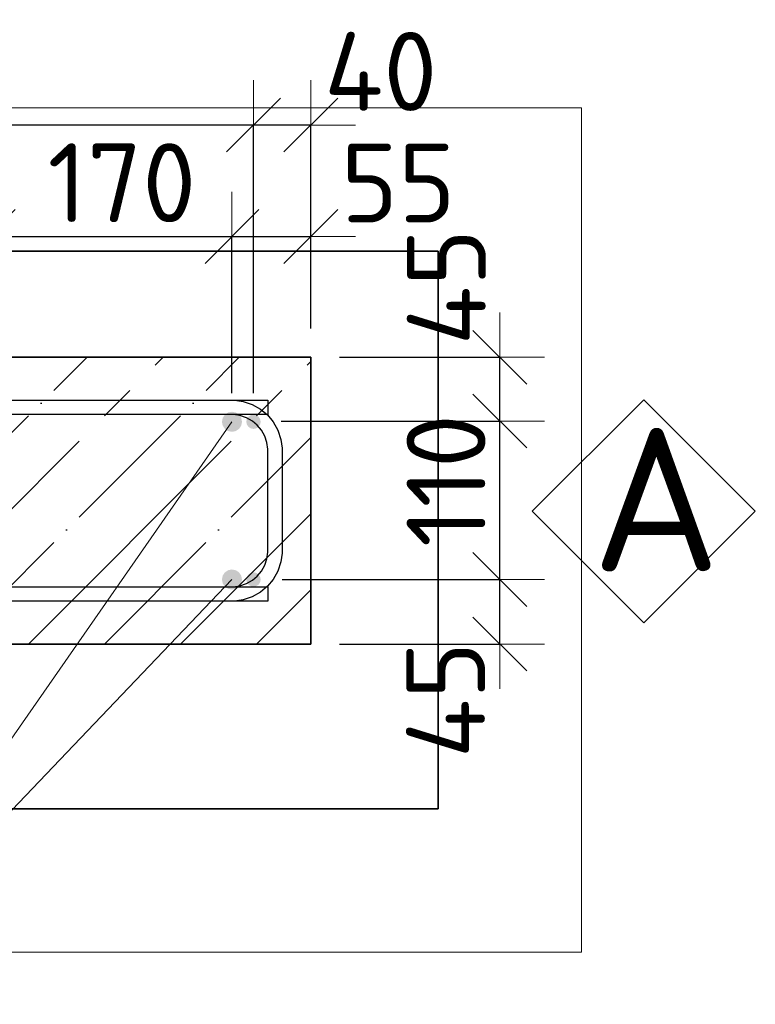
# Model space of a CAD drawing. Header units: millimetres. Extents: x -3026 to 47325, y -2839 to 55854.
# Tile 97 of 130: x 30778 to 31291, y 42351 to 43037. Entities that reach past the tile are written whole.
import ezdxf

# ---------------------------------------------------------------- set-up
doc = ezdxf.new("R2010")
doc.units = ezdxf.units.MM
doc.header["$PDMODE"] = 65
doc.linetypes.add('______11', pattern=[125, 100, -12.5, 0, -12.5])
doc.linetypes.add('______5', pattern=[275, 200, -25, 25, -25])
for name, color, linetype, lineweight in [('Standard', 7, 'Continuous', 25), ('Арм.стержн. Арматура края', 96, 'Continuous', 35), ('Арм.стержн. вертикальными 1', 22, 'Continuous', 35), ('Арм.стержн.горизонт. 1', 180, 'Continuous', 35), ('Размерная линия_ общее', 7, 'Continuous', 13)]:
    doc.layers.add(name, color=color, linetype=linetype, lineweight=lineweight)
doc.layers.add('Арм.стержн. вертикальными 2', color=7, linetype='Continuous', lineweight=35, true_color=0x006e00)
doc.styles.add('ISOCPEUR', font='ISOCPEUR')
doc.dimstyles.new('DIMSTYLE_3', dxfattribs={"dimtxt": 55, "dimasz": 62.5, "dimexe": 0, "dimexo": 0, "dimgap": 27.5, "dimtad": 2, "dimdec": 0, "dimrnd": 5, "dimzin": 12, "dimdsep": 46, "dimtxsty": 'ISOCPEUR', "dimblk1": 'ALL_ML_STRICH', "dimblk2": 'ALL_ML_STRICH', "dimsah": 1, "dimcen": 0, "dimclrd": 7, "dimclre": 256, "dimclrt": 7, "dimadec": 0, "dimazin": 0, "dimtfac": 1, "dimtdec": 0, "dimtix": 1, "dimtmove": 2, "dimatfit": 3, "dimfxl": 0, "dimtzin": 0, "dimlwd": 0, "dimlwe": -3, "dimarcsym": 0})
doc.dimstyles.new('DIMSTYLE_8', dxfattribs={"dimtxt": 55, "dimasz": 62.5, "dimexe": 0, "dimexo": 0, "dimgap": 27.5, "dimtad": 2, "dimdec": 0, "dimrnd": 5, "dimzin": 12, "dimdsep": 46, "dimtxsty": 'ISOCPEUR', "dimblk1": 'ALL_ML_STRICH', "dimblk2": 'ALL_ML_STRICH', "dimsah": 1, "dimcen": 0, "dimclrd": 7, "dimclre": 256, "dimclrt": 7, "dimadec": 0, "dimazin": 0, "dimtfac": 1, "dimtdec": 0, "dimtix": 1, "dimtmove": 2, "dimatfit": 3, "dimfxl": 0, "dimtvp": 1.2, "dimtzin": 0, "dimlwd": 0, "dimlwe": -3, "dimarcsym": 0})

# ---------------------------------------------------------------- blocks, each defined once
blk = doc.blocks.new('ALL_ML_STRICH')
at = {"color": 0, "linetype": 'ByBlock', "lineweight": -2}
for p, q in [((0, -0.5), (0, 0.5)), ((-0.3, -0.3), (0.3, 0.3)), ((-1, 0), (0.5, 0))]:
    blk.add_line(p, q, dxfattribs=at)
blk = doc.blocks.new('*D71')
at = {"layer": 'DEFPOINTS', "color": 7, "linetype": 'Continuous', "lineweight": 13, "transparency": 33554687}
for p in [(30940.57, 42646.97), (30980.57, 42601.97), (31112.36, 42601.97)]:
    blk.add_point(p, dxfattribs=at)
at = {"layer": 'Размерная линия_ общее', "color": 253, "linetype": 'Continuous', "lineweight": -2, "true_color": 0xa0a0a0, "transparency": 33554687}
for p, q in [((30960.57, 42646.97), (31112.36, 42646.97)), ((31000.57, 42601.97), (31112.36, 42601.97))]:
    blk.add_line(p, q, dxfattribs=at)
at = {"layer": 'Размерная линия_ общее', "color": 7, "linetype": 'Continuous', "lineweight": -2, "transparency": 33554687}
blk.add_line((31112.36, 42601.97), (31112.36, 42646.97), dxfattribs=at)
at = {"layer": 'Размерная линия_ общее', "color": 7, "linetype": 'Continuous', "lineweight": 13, "transparency": 33554687, "xscale": 62.5, "yscale": 62.5, "zscale": 62.5}
for p, rotation in [((31112.36, 42646.97), 90), ((31112.36, 42601.97), 270)]:
    blk.add_blockref('ALL_ML_STRICH', p, dxfattribs=dict(at, rotation=rotation))
at = {"layer": 'Размерная линия_ общее', "color": 7, "linetype": 'Continuous', "lineweight": 13, "transparency": 33554687, "insert": (31074.55, 42562.99), "char_height": 55, "width": 110, "attachment_point": 5, "rotation": 90, "style": 'ISOCPEUR'}
blk.add_mtext('\\A1;{45}', dxfattribs=at)
blk = doc.blocks.new('*D72')
at = {"layer": 'DEFPOINTS', "color": 7, "linetype": 'Continuous', "lineweight": 13, "transparency": 33554687}
for p in [(30939.83, 42757.48), (30940.57, 42646.97), (31112.36, 42646.97)]:
    blk.add_point(p, dxfattribs=at)
at = {"layer": 'Размерная линия_ общее', "color": 253, "linetype": 'Continuous', "lineweight": -2, "true_color": 0xa0a0a0, "transparency": 33554687}
for p, q in [((30959.83, 42757.48), (31112.36, 42757.48)), ((30960.57, 42646.97), (31112.36, 42646.97))]:
    blk.add_line(p, q, dxfattribs=at)
at = {"layer": 'Размерная линия_ общее', "color": 7, "linetype": 'Continuous', "lineweight": -2, "transparency": 33554687}
blk.add_line((31112.36, 42646.97), (31112.36, 42757.48), dxfattribs=at)
at = {"layer": 'Размерная линия_ общее', "color": 7, "linetype": 'Continuous', "lineweight": 13, "transparency": 33554687, "xscale": 62.5, "yscale": 62.5, "zscale": 62.5}
for p, rotation in [((31112.36, 42757.48), 90), ((31112.36, 42646.97), 270)]:
    blk.add_blockref('ALL_ML_STRICH', p, dxfattribs=dict(at, rotation=rotation))
at = {"layer": 'Размерная линия_ общее', "color": 7, "linetype": 'Continuous', "lineweight": 13, "transparency": 33554687, "insert": (31074.86, 42715.97), "char_height": 55, "width": 165, "attachment_point": 5, "rotation": 90, "style": 'ISOCPEUR'}
blk.add_mtext('\\A1;{110}', dxfattribs=at)
blk = doc.blocks.new('*D73')
at = {"layer": 'DEFPOINTS', "color": 7, "linetype": 'Continuous', "lineweight": 13, "transparency": 33554687}
for p in [(30980.57, 42801.97), (30939.83, 42757.48), (31112.36, 42757.48)]:
    blk.add_point(p, dxfattribs=at)
at = {"layer": 'Размерная линия_ общее', "color": 253, "linetype": 'Continuous', "lineweight": -2, "true_color": 0xa0a0a0, "transparency": 33554687}
for p, q in [((31000.57, 42801.97), (31112.36, 42801.97)), ((30959.83, 42757.48), (31112.36, 42757.48))]:
    blk.add_line(p, q, dxfattribs=at)
at = {"layer": 'Размерная линия_ общее', "color": 7, "linetype": 'Continuous', "lineweight": -2, "transparency": 33554687}
blk.add_line((31112.36, 42757.48), (31112.36, 42801.97), dxfattribs=at)
at = {"layer": 'Размерная линия_ общее', "color": 7, "linetype": 'Continuous', "lineweight": 13, "transparency": 33554687, "xscale": 62.5, "yscale": 62.5, "zscale": 62.5}
for p, rotation in [((31112.36, 42801.97), 90), ((31112.36, 42757.48), 270)]:
    blk.add_blockref('ALL_ML_STRICH', p, dxfattribs=dict(at, rotation=rotation))
at = {"layer": 'Размерная линия_ общее', "color": 7, "linetype": 'Continuous', "lineweight": 13, "transparency": 33554687, "insert": (31075.1, 42850.89), "char_height": 55, "width": 110, "attachment_point": 5, "rotation": 90, "style": 'ISOCPEUR'}
blk.add_mtext('\\A1;{45}', dxfattribs=at)
blk = doc.blocks.new('*D74')
at = {"layer": 'DEFPOINTS', "color": 7, "linetype": 'Continuous', "lineweight": 13, "transparency": 33554687}
for p in [(30980.57, 42963.91), (30980.57, 42801.97), (30940.57, 42756.97)]:
    blk.add_point(p, dxfattribs=at)
at = {"layer": 'Размерная линия_ общее', "color": 253, "linetype": 'Continuous', "lineweight": -2, "true_color": 0xa0a0a0, "transparency": 33554687}
for p, q in [((30940.57, 42776.97), (30940.57, 42963.91)), ((30980.57, 42821.97), (30980.57, 42963.91))]:
    blk.add_line(p, q, dxfattribs=at)
at = {"layer": 'Размерная линия_ общее', "color": 7, "linetype": 'Continuous', "lineweight": -2, "transparency": 33554687}
blk.add_line((30980.57, 42963.91), (30940.57, 42963.91), dxfattribs=at)
at = {"layer": 'Размерная линия_ общее', "color": 7, "linetype": 'Continuous', "lineweight": 13, "transparency": 33554687, "xscale": 62.5, "yscale": 62.5, "zscale": 62.5}
for p, rotation in [((30940.57, 42963.91), 180), ((30980.57, 42963.91), 360)]:
    blk.add_blockref('ALL_ML_STRICH', p, dxfattribs=dict(at, rotation=rotation))
at = {"layer": 'Размерная линия_ общее', "color": 7, "linetype": 'Continuous', "lineweight": 13, "transparency": 33554687, "insert": (31029.29, 43001.3), "char_height": 55, "width": 110, "attachment_point": 5, "style": 'ISOCPEUR'}
blk.add_mtext('\\A1;{40}', dxfattribs=at)
blk = doc.blocks.new('*D75')
at = {"layer": 'DEFPOINTS', "color": 7, "linetype": 'Continuous', "lineweight": 13, "transparency": 33554687}
for p in [(30940.57, 42963.91), (29740.57, 42756.97), (30940.57, 42756.97)]:
    blk.add_point(p, dxfattribs=at)
at = {"layer": 'Размерная линия_ общее', "color": 253, "linetype": 'Continuous', "lineweight": -2, "true_color": 0xa0a0a0, "transparency": 33554687}
for p, q in [((29740.57, 42776.97), (29740.57, 42963.91)), ((30940.57, 42776.97), (30940.57, 42963.91))]:
    blk.add_line(p, q, dxfattribs=at)
at = {"layer": 'Размерная линия_ общее', "color": 7, "linetype": 'Continuous', "lineweight": -2, "transparency": 33554687}
blk.add_line((30940.57, 42963.91), (29740.57, 42963.91), dxfattribs=at)
at = {"layer": 'Размерная линия_ общее', "color": 7, "linetype": 'Continuous', "lineweight": 13, "transparency": 33554687, "xscale": 62.5, "yscale": 62.5, "zscale": 62.5}
for p, rotation in [((29740.57, 42963.91), 180), ((30940.57, 42963.91), 360)]:
    blk.add_blockref('ALL_ML_STRICH', p, dxfattribs=dict(at, rotation=rotation))
at = {"layer": 'Размерная линия_ общее', "color": 7, "linetype": 'Continuous', "lineweight": 13, "transparency": 33554687, "insert": (30173.07, 42918.91), "char_height": 55, "width": 2.75, "attachment_point": 1, "rotation": 180, "line_spacing_factor": 0.60241, "style": 'ISOCPEUR'}
blk.add_mtext('\\W0.91;6х200=1200', dxfattribs=at)
blk = doc.blocks.new('*D78')
at = {"layer": 'DEFPOINTS', "color": 7, "linetype": 'Continuous', "lineweight": 13, "transparency": 33554687}
for p in [(30755.57, 42886.18), (30755.57, 42756.97), (30925.57, 42756.97)]:
    blk.add_point(p, dxfattribs=at)
at = {"layer": 'Размерная линия_ общее', "color": 253, "linetype": 'Continuous', "lineweight": -2, "true_color": 0xa0a0a0, "transparency": 33554687}
for p, q in [((30755.57, 42776.97), (30755.57, 42886.18)), ((30925.57, 42776.97), (30925.57, 42886.18))]:
    blk.add_line(p, q, dxfattribs=at)
at = {"layer": 'Размерная линия_ общее', "color": 7, "linetype": 'Continuous', "lineweight": -2, "transparency": 33554687}
blk.add_line((30755.57, 42886.18), (30925.57, 42886.18), dxfattribs=at)
at = {"layer": 'Размерная линия_ общее', "color": 7, "linetype": 'Continuous', "lineweight": 13, "transparency": 33554687, "xscale": 62.5, "yscale": 62.5, "zscale": 62.5, "rotation": 180}
blk.add_blockref('ALL_ML_STRICH', (30755.57, 42886.18), dxfattribs=at)
at = {"layer": 'Размерная линия_ общее', "color": 7, "linetype": 'Continuous', "lineweight": 13, "transparency": 33554687, "xscale": 62.5, "yscale": 62.5, "zscale": 62.5}
blk.add_blockref('ALL_ML_STRICH', (30925.57, 42886.18), dxfattribs=at)
at = {"layer": 'Размерная линия_ общее', "color": 7, "linetype": 'Continuous', "lineweight": 13, "transparency": 33554687, "insert": (30848.82, 42923.68), "char_height": 55, "width": 165, "attachment_point": 5, "style": 'ISOCPEUR'}
blk.add_mtext('\\A1;{170}', dxfattribs=at)
blk = doc.blocks.new('*D79')
at = {"layer": 'DEFPOINTS', "color": 7, "linetype": 'Continuous', "lineweight": 13, "transparency": 33554687}
for p in [(30925.57, 42886.18), (30980.57, 42801.97), (30925.57, 42756.97)]:
    blk.add_point(p, dxfattribs=at)
at = {"layer": 'Размерная линия_ общее', "color": 253, "linetype": 'Continuous', "lineweight": -2, "true_color": 0xa0a0a0, "transparency": 33554687}
for p, q in [((30925.57, 42776.97), (30925.57, 42886.18)), ((30980.57, 42821.97), (30980.57, 42886.18))]:
    blk.add_line(p, q, dxfattribs=at)
at = {"layer": 'Размерная линия_ общее', "color": 7, "linetype": 'Continuous', "lineweight": -2, "transparency": 33554687}
blk.add_line((30925.57, 42886.18), (30980.57, 42886.18), dxfattribs=at)
at = {"layer": 'Размерная линия_ общее', "color": 7, "linetype": 'Continuous', "lineweight": 13, "transparency": 33554687, "xscale": 62.5, "yscale": 62.5, "zscale": 62.5, "rotation": 180}
blk.add_blockref('ALL_ML_STRICH', (30925.57, 42886.18), dxfattribs=at)
at = {"layer": 'Размерная линия_ общее', "color": 7, "linetype": 'Continuous', "lineweight": 13, "transparency": 33554687, "xscale": 62.5, "yscale": 62.5, "zscale": 62.5}
blk.add_blockref('ALL_ML_STRICH', (30980.57, 42886.18), dxfattribs=at)
at = {"layer": 'Размерная линия_ общее', "color": 7, "linetype": 'Continuous', "lineweight": 13, "transparency": 33554687, "insert": (31041.5, 42923.52), "char_height": 55, "width": 110, "attachment_point": 5, "style": 'ISOCPEUR'}
blk.add_mtext('\\A1;{55}', dxfattribs=at)
blk = doc.blocks.new('СЛОЖНЫЙ_ОБЪЕКТ_5')
at = {"layer": 'Standard', "color": 7, "linetype": 'Continuous', "lineweight": 13, "transparency": 33554687}
blk.add_lwpolyline([(31212.75, 42772.32), (31290.53, 42694.54), (31212.75, 42616.75), (31134.97, 42694.54), (31212.75, 42772.32)], close=True, dxfattribs=at)
at = {"layer": 'Standard', "color": 7, "linetype": 'Continuous', "lineweight": 13, "transparency": 33554687, "insert": (31176.45, 42702.65), "char_height": 100, "width": 130.9091, "attachment_point": 4, "style": 'ISOCPEUR'}
blk.add_mtext('\\A1;{\\fISOCPEUR|i0|b0;\\H100.000000;\\W1.000000;\\C7;А}\\P', dxfattribs=at)

msp = doc.modelspace()

# ---------------------------------------------------------------- hatches: boundary and pattern name
at = {"layer": 'Арм.стержн. вертикальными 1', "linetype": 'Continuous', "lineweight": 50, "transparency": 33554687}
for points in [[(30945.57, 42756.97), (30945.19, 42758.88), (30944.11, 42760.5), (30942.49, 42761.59), (30940.57, 42761.97), (30938.66, 42761.59), (30937.04, 42760.5), (30935.95, 42758.88), (30935.57, 42756.97), (30935.95, 42755.06), (30937.04, 42753.43), (30938.66, 42752.35), (30940.57, 42751.97), (30942.49, 42752.35), (30944.11, 42753.43), (30945.19, 42755.06)], [(30945.57, 42646.97), (30945.19, 42648.88), (30944.11, 42650.5), (30942.49, 42651.59), (30940.57, 42651.97), (30938.66, 42651.59), (30937.04, 42650.5), (30935.95, 42648.88), (30935.57, 42646.97), (30935.95, 42645.05), (30937.04, 42643.43), (30938.66, 42642.35), (30940.57, 42641.97), (30942.49, 42642.35), (30944.11, 42643.43), (30945.19, 42645.05)]]:
    msp.add_hatch(color=4, dxfattribs=at).paths.add_polyline_path(points)
at = {"layer": 'Арм.стержн. вертикальными 2', "linetype": 'Continuous', "lineweight": 50, "transparency": 33554687}
for points in [[(30932.57, 42756.97), (30932.04, 42759.65), (30930.52, 42761.92), (30928.25, 42763.44), (30925.57, 42763.97), (30922.89, 42763.44), (30920.62, 42761.92), (30919.11, 42759.65), (30918.57, 42756.97), (30919.11, 42754.29), (30920.62, 42752.02), (30922.89, 42750.5), (30925.57, 42749.97), (30928.25, 42750.5), (30930.52, 42752.02), (30932.04, 42754.29)], [(30932.57, 42646.97), (30932.04, 42649.65), (30930.52, 42651.92), (30928.25, 42653.44), (30925.57, 42653.97), (30922.89, 42653.44), (30920.62, 42651.92), (30919.11, 42649.65), (30918.57, 42646.97), (30919.11, 42644.29), (30920.62, 42642.02), (30922.89, 42640.5), (30925.57, 42639.97), (30928.25, 42640.5), (30930.52, 42642.02), (30932.04, 42644.29)]]:
    msp.add_hatch(color=7, dxfattribs=at).paths.add_polyline_path(points)

# ---------------------------------------------------------------- linework, layer by layer
at = {"layer": 'Standard', "color": 52, "linetype": 'Continuous', "lineweight": -3, "transparency": 33554687}
for p, q in [((31069.37, 42875.92), (29306.03, 42875.92)), ((29306.03, 42875.92), (31069.37, 42875.92)), ((31069.37, 42487.08), (31069.37, 42875.92)), ((31069.37, 42875.92), (31069.37, 42487.08)), ((29306.03, 42487.08), (31069.37, 42487.08)), ((31069.37, 42487.08), (29306.03, 42487.08))]:
    msp.add_line(p, q, dxfattribs=at)
at = {"layer": 'Standard', "color": 7, "linetype": 'Continuous', "lineweight": 35, "transparency": 33554687}
for p, q in [((30980.57, 42801.97), (29530.57, 42801.97)), ((30980.57, 42601.97), (30980.57, 42801.97)), ((29530.57, 42601.97), (30980.57, 42601.97))]:
    msp.add_line(p, q, dxfattribs=at)
at = {"layer": 'Standard', "color": 253, "linetype": '______11', "lineweight": -3, "true_color": 0xababab, "transparency": 33554687}
for p, q in [((30624.5, 42601.97), (30824.5, 42801.97)), ((30730.56, 42601.97), (30930.56, 42801.97)), ((30836.63, 42601.97), (30980.57, 42745.91)), ((30942.69, 42601.97), (30980.57, 42639.85))]:
    msp.add_line(p, q, dxfattribs=at)
at = {"layer": 'Standard', "color": 253, "linetype": '______5', "lineweight": -3, "true_color": 0xababab, "transparency": 33554687}
for p, q in [((30677.53, 42601.97), (30877.53, 42801.97)), ((30783.6, 42601.97), (30980.57, 42798.95)), ((30889.66, 42601.97), (30980.57, 42692.88))]:
    msp.add_line(p, q, dxfattribs=at)
at = {"layer": 'Standard', "color": 7, "linetype": 'Continuous', "lineweight": 13, "transparency": 33554687}
msp.add_lwpolyline([(29206.03, 42387.08), (31169.37, 42387.08), (31169.37, 42975.92), (29206.03, 42975.92), (29206.03, 42387.08)], dxfattribs=at)
at = {"layer": 'Арм.стержн. Арматура края', "color": 4, "linetype": 'Continuous', "lineweight": 25, "transparency": 33554687}
for points in [[(30460.57, 42771.97), (30927.23, 42771.97), (30933.33, 42771.12), (30939.68, 42769.03), (30945.52, 42765.75), (30950.34, 42761.73), (30954.36, 42756.92), (30957.63, 42751.07), (30959.72, 42744.72), (30960.57, 42738.62), (30960.57, 42665.31), (30959.72, 42659.21), (30957.63, 42652.86), (30954.36, 42647.02), (30950.34, 42642.21), (30945.52, 42638.18), (30939.68, 42634.91), (30933.33, 42632.82), (30927.23, 42631.97), (30460.57, 42631.97)], [(30460.57, 42771.97), (30927.23, 42771.97), (30933.33, 42771.12), (30939.68, 42769.03), (30945.52, 42765.75), (30950.34, 42761.73), (30954.36, 42756.92), (30957.63, 42751.07), (30959.72, 42744.72), (30960.57, 42738.62), (30960.57, 42665.31), (30959.72, 42659.21), (30957.63, 42652.86), (30954.36, 42647.02), (30950.34, 42642.21), (30945.52, 42638.18), (30939.68, 42634.91), (30933.33, 42632.82), (30927.23, 42631.97), (30460.57, 42631.97)], [(30460.57, 42771.97), (30927.23, 42771.97), (30933.33, 42771.12), (30939.68, 42769.03), (30945.52, 42765.75), (30950.34, 42761.73), (30954.36, 42756.92), (30957.63, 42751.07), (30959.72, 42744.72), (30960.57, 42738.62), (30960.57, 42665.31), (30959.72, 42659.21), (30957.63, 42652.86), (30954.36, 42647.02), (30950.34, 42642.21), (30945.52, 42638.18), (30939.68, 42634.91), (30933.33, 42632.82), (30927.23, 42631.97), (30460.57, 42631.97)], [(30460.57, 42771.97), (30927.23, 42771.97), (30933.33, 42771.12), (30939.68, 42769.03), (30945.52, 42765.75), (30950.34, 42761.73), (30954.36, 42756.92), (30957.63, 42751.07), (30959.72, 42744.72), (30960.57, 42738.62), (30960.57, 42665.31), (30959.72, 42659.21), (30957.63, 42652.86), (30954.36, 42647.02), (30950.34, 42642.21), (30945.52, 42638.18), (30939.68, 42634.91), (30933.33, 42632.82), (30927.23, 42631.97), (30460.57, 42631.97)], [(30460.57, 42771.97), (30927.23, 42771.97), (30933.33, 42771.12), (30939.68, 42769.03), (30945.52, 42765.75), (30950.34, 42761.73), (30954.36, 42756.92), (30957.63, 42751.07), (30959.72, 42744.72), (30960.57, 42738.62), (30960.57, 42665.31), (30959.72, 42659.21), (30957.63, 42652.86), (30954.36, 42647.02), (30950.34, 42642.21), (30945.52, 42638.18), (30939.68, 42634.91), (30933.33, 42632.82), (30927.23, 42631.97), (30460.57, 42631.97)], [(30460.57, 42771.97), (30927.23, 42771.97), (30933.33, 42771.12), (30939.68, 42769.03), (30945.52, 42765.75), (30950.34, 42761.73), (30954.36, 42756.92), (30957.63, 42751.07), (30959.72, 42744.72), (30960.57, 42738.62), (30960.57, 42665.31), (30959.72, 42659.21), (30957.63, 42652.86), (30954.36, 42647.02), (30950.34, 42642.21), (30945.52, 42638.18), (30939.68, 42634.91), (30933.33, 42632.82), (30927.23, 42631.97), (30460.57, 42631.97)], [(30460.57, 42771.97), (30927.23, 42771.97), (30933.33, 42771.12), (30939.68, 42769.03), (30945.52, 42765.75), (30950.34, 42761.73), (30954.36, 42756.92), (30957.63, 42751.07), (30959.72, 42744.72), (30960.57, 42738.62), (30960.57, 42665.31), (30959.72, 42659.21), (30957.63, 42652.86), (30954.36, 42647.02), (30950.34, 42642.21), (30945.52, 42638.18), (30939.68, 42634.91), (30933.33, 42632.82), (30927.23, 42631.97), (30460.57, 42631.97)], [(30460.57, 42771.97), (30927.23, 42771.97), (30933.33, 42771.12), (30939.68, 42769.03), (30945.52, 42765.75), (30950.34, 42761.73), (30954.36, 42756.92), (30957.63, 42751.07), (30959.72, 42744.72), (30960.57, 42738.62), (30960.57, 42665.31), (30959.72, 42659.21), (30957.63, 42652.86), (30954.36, 42647.02), (30950.34, 42642.21), (30945.52, 42638.18), (30939.68, 42634.91), (30933.33, 42632.82), (30927.23, 42631.97), (30460.57, 42631.97)], [(30460.57, 42771.97), (30927.23, 42771.97), (30933.33, 42771.12), (30939.68, 42769.03), (30945.52, 42765.75), (30950.34, 42761.73), (30954.36, 42756.92), (30957.63, 42751.07), (30959.72, 42744.72), (30960.57, 42738.62), (30960.57, 42665.31), (30959.72, 42659.21), (30957.63, 42652.86), (30954.36, 42647.02), (30950.34, 42642.21), (30945.52, 42638.18), (30939.68, 42634.91), (30933.33, 42632.82), (30927.23, 42631.97), (30460.57, 42631.97)], [(30460.57, 42771.97), (30927.23, 42771.97), (30933.33, 42771.12), (30939.68, 42769.03), (30945.52, 42765.75), (30950.34, 42761.73), (30954.36, 42756.92), (30957.63, 42751.07), (30959.72, 42744.72), (30960.57, 42738.62), (30960.57, 42665.31), (30959.72, 42659.21), (30957.63, 42652.86), (30954.36, 42647.02), (30950.34, 42642.21), (30945.52, 42638.18), (30939.68, 42634.91), (30933.33, 42632.82), (30927.23, 42631.97), (30460.57, 42631.97)], [(30460.57, 42771.97), (30927.23, 42771.97), (30933.33, 42771.12), (30939.68, 42769.03), (30945.52, 42765.75), (30950.34, 42761.73), (30954.36, 42756.92), (30957.63, 42751.07), (30959.72, 42744.72), (30960.57, 42738.62), (30960.57, 42665.31), (30959.72, 42659.21), (30957.63, 42652.86), (30954.36, 42647.02), (30950.34, 42642.21), (30945.52, 42638.18), (30939.68, 42634.91), (30933.33, 42632.82), (30927.23, 42631.97), (30460.57, 42631.97)], [(30460.57, 42771.97), (30927.23, 42771.97), (30933.33, 42771.12), (30939.68, 42769.03), (30945.52, 42765.75), (30950.34, 42761.73), (30954.36, 42756.92), (30957.63, 42751.07), (30959.72, 42744.72), (30960.57, 42738.62), (30960.57, 42665.31), (30959.72, 42659.21), (30957.63, 42652.86), (30954.36, 42647.02), (30950.34, 42642.21), (30945.52, 42638.18), (30939.68, 42634.91), (30933.33, 42632.82), (30927.23, 42631.97), (30460.57, 42631.97)], [(30460.57, 42771.97), (30927.23, 42771.97), (30933.33, 42771.12), (30939.68, 42769.03), (30945.52, 42765.75), (30950.34, 42761.73), (30954.36, 42756.92), (30957.63, 42751.07), (30959.72, 42744.72), (30960.57, 42738.62), (30960.57, 42665.31), (30959.72, 42659.21), (30957.63, 42652.86), (30954.36, 42647.02), (30950.34, 42642.21), (30945.52, 42638.18), (30939.68, 42634.91), (30933.33, 42632.82), (30927.23, 42631.97), (30460.57, 42631.97)], [(30460.57, 42771.97), (30927.23, 42771.97), (30933.33, 42771.12), (30939.68, 42769.03), (30945.52, 42765.75), (30950.34, 42761.73), (30954.36, 42756.92), (30957.63, 42751.07), (30959.72, 42744.72), (30960.57, 42738.62), (30960.57, 42665.31), (30959.72, 42659.21), (30957.63, 42652.86), (30954.36, 42647.02), (30950.34, 42642.21), (30945.52, 42638.18), (30939.68, 42634.91), (30933.33, 42632.82), (30927.23, 42631.97), (30460.57, 42631.97)], [(30460.57, 42641.97), (30926.53, 42641.97), (30931.05, 42642.6), (30935.63, 42644.11), (30939.83, 42646.45), (30943.24, 42649.3), (30946.09, 42652.72), (30948.44, 42656.91), (30949.94, 42661.49), (30950.57, 42666.01), (30950.57, 42737.93), (30949.94, 42742.45), (30948.44, 42747.03), (30946.09, 42751.22), (30943.24, 42754.63), (30939.83, 42757.48), (30935.63, 42759.83), (30931.05, 42761.34), (30926.53, 42761.97), (30460.57, 42761.97)], [(30460.57, 42641.97), (30926.53, 42641.97), (30931.05, 42642.6), (30935.63, 42644.11), (30939.83, 42646.45), (30943.24, 42649.3), (30946.09, 42652.72), (30948.44, 42656.91), (30949.94, 42661.49), (30950.57, 42666.01), (30950.57, 42737.93), (30949.94, 42742.45), (30948.44, 42747.03), (30946.09, 42751.22), (30943.24, 42754.63), (30939.83, 42757.48), (30935.63, 42759.83), (30931.05, 42761.34), (30926.53, 42761.97), (30460.57, 42761.97)], [(30460.57, 42641.97), (30926.53, 42641.97), (30931.05, 42642.6), (30935.63, 42644.11), (30939.83, 42646.45), (30943.24, 42649.3), (30946.09, 42652.72), (30948.44, 42656.91), (30949.94, 42661.49), (30950.57, 42666.01), (30950.57, 42737.93), (30949.94, 42742.45), (30948.44, 42747.03), (30946.09, 42751.22), (30943.24, 42754.63), (30939.83, 42757.48), (30935.63, 42759.83), (30931.05, 42761.34), (30926.53, 42761.97), (30460.57, 42761.97)], [(30460.57, 42641.97), (30926.53, 42641.97), (30931.05, 42642.6), (30935.63, 42644.11), (30939.83, 42646.45), (30943.24, 42649.3), (30946.09, 42652.72), (30948.44, 42656.91), (30949.94, 42661.49), (30950.57, 42666.01), (30950.57, 42737.93), (30949.94, 42742.45), (30948.44, 42747.03), (30946.09, 42751.22), (30943.24, 42754.63), (30939.83, 42757.48), (30935.63, 42759.83), (30931.05, 42761.34), (30926.53, 42761.97), (30460.57, 42761.97)], [(30460.57, 42641.97), (30926.53, 42641.97), (30931.05, 42642.6), (30935.63, 42644.11), (30939.83, 42646.45), (30943.24, 42649.3), (30946.09, 42652.72), (30948.44, 42656.91), (30949.94, 42661.49), (30950.57, 42666.01), (30950.57, 42737.93), (30949.94, 42742.45), (30948.44, 42747.03), (30946.09, 42751.22), (30943.24, 42754.63), (30939.83, 42757.48), (30935.63, 42759.83), (30931.05, 42761.34), (30926.53, 42761.97), (30460.57, 42761.97)], [(30460.57, 42641.97), (30926.53, 42641.97), (30931.05, 42642.6), (30935.63, 42644.11), (30939.83, 42646.45), (30943.24, 42649.3), (30946.09, 42652.72), (30948.44, 42656.91), (30949.94, 42661.49), (30950.57, 42666.01), (30950.57, 42737.93), (30949.94, 42742.45), (30948.44, 42747.03), (30946.09, 42751.22), (30943.24, 42754.63), (30939.83, 42757.48), (30935.63, 42759.83), (30931.05, 42761.34), (30926.53, 42761.97), (30460.57, 42761.97)], [(30460.57, 42641.97), (30926.53, 42641.97), (30931.05, 42642.6), (30935.63, 42644.11), (30939.83, 42646.45), (30943.24, 42649.3), (30946.09, 42652.72), (30948.44, 42656.91), (30949.94, 42661.49), (30950.57, 42666.01), (30950.57, 42737.93), (30949.94, 42742.45), (30948.44, 42747.03), (30946.09, 42751.22), (30943.24, 42754.63), (30939.83, 42757.48), (30935.63, 42759.83), (30931.05, 42761.34), (30926.53, 42761.97), (30460.57, 42761.97)], [(30460.57, 42641.97), (30926.53, 42641.97), (30931.05, 42642.6), (30935.63, 42644.11), (30939.83, 42646.45), (30943.24, 42649.3), (30946.09, 42652.72), (30948.44, 42656.91), (30949.94, 42661.49), (30950.57, 42666.01), (30950.57, 42737.93), (30949.94, 42742.45), (30948.44, 42747.03), (30946.09, 42751.22), (30943.24, 42754.63), (30939.83, 42757.48), (30935.63, 42759.83), (30931.05, 42761.34), (30926.53, 42761.97), (30460.57, 42761.97)], [(30460.57, 42641.97), (30926.53, 42641.97), (30931.05, 42642.6), (30935.63, 42644.11), (30939.83, 42646.45), (30943.24, 42649.3), (30946.09, 42652.72), (30948.44, 42656.91), (30949.94, 42661.49), (30950.57, 42666.01), (30950.57, 42737.93), (30949.94, 42742.45), (30948.44, 42747.03), (30946.09, 42751.22), (30943.24, 42754.63), (30939.83, 42757.48), (30935.63, 42759.83), (30931.05, 42761.34), (30926.53, 42761.97), (30460.57, 42761.97)], [(30460.57, 42641.97), (30926.53, 42641.97), (30931.05, 42642.6), (30935.63, 42644.11), (30939.83, 42646.45), (30943.24, 42649.3), (30946.09, 42652.72), (30948.44, 42656.91), (30949.94, 42661.49), (30950.57, 42666.01), (30950.57, 42737.93), (30949.94, 42742.45), (30948.44, 42747.03), (30946.09, 42751.22), (30943.24, 42754.63), (30939.83, 42757.48), (30935.63, 42759.83), (30931.05, 42761.34), (30926.53, 42761.97), (30460.57, 42761.97)], [(30460.57, 42641.97), (30926.53, 42641.97), (30931.05, 42642.6), (30935.63, 42644.11), (30939.83, 42646.45), (30943.24, 42649.3), (30946.09, 42652.72), (30948.44, 42656.91), (30949.94, 42661.49), (30950.57, 42666.01), (30950.57, 42737.93), (30949.94, 42742.45), (30948.44, 42747.03), (30946.09, 42751.22), (30943.24, 42754.63), (30939.83, 42757.48), (30935.63, 42759.83), (30931.05, 42761.34), (30926.53, 42761.97), (30460.57, 42761.97)], [(30460.57, 42641.97), (30926.53, 42641.97), (30931.05, 42642.6), (30935.63, 42644.11), (30939.83, 42646.45), (30943.24, 42649.3), (30946.09, 42652.72), (30948.44, 42656.91), (30949.94, 42661.49), (30950.57, 42666.01), (30950.57, 42737.93), (30949.94, 42742.45), (30948.44, 42747.03), (30946.09, 42751.22), (30943.24, 42754.63), (30939.83, 42757.48), (30935.63, 42759.83), (30931.05, 42761.34), (30926.53, 42761.97), (30460.57, 42761.97)], [(30460.57, 42641.97), (30926.53, 42641.97), (30931.05, 42642.6), (30935.63, 42644.11), (30939.83, 42646.45), (30943.24, 42649.3), (30946.09, 42652.72), (30948.44, 42656.91), (30949.94, 42661.49), (30950.57, 42666.01), (30950.57, 42737.93), (30949.94, 42742.45), (30948.44, 42747.03), (30946.09, 42751.22), (30943.24, 42754.63), (30939.83, 42757.48), (30935.63, 42759.83), (30931.05, 42761.34), (30926.53, 42761.97), (30460.57, 42761.97)], [(30460.57, 42641.97), (30926.53, 42641.97), (30931.05, 42642.6), (30935.63, 42644.11), (30939.83, 42646.45), (30943.24, 42649.3), (30946.09, 42652.72), (30948.44, 42656.91), (30949.94, 42661.49), (30950.57, 42666.01), (30950.57, 42737.93), (30949.94, 42742.45), (30948.44, 42747.03), (30946.09, 42751.22), (30943.24, 42754.63), (30939.83, 42757.48), (30935.63, 42759.83), (30931.05, 42761.34), (30926.53, 42761.97), (30460.57, 42761.97)]]:
    msp.add_lwpolyline(points, dxfattribs=at)
at = {"layer": 'Арм.стержн. вертикальными 2', "color": 7, "linetype": 'Continuous', "lineweight": 13, "transparency": 33554687}
for q in [(30925.57, 42756.97), (30925.57, 42646.97)]:
    msp.add_line((30642.64, 42350.71), q, dxfattribs=at)
at = {"layer": 'Арм.стержн.горизонт. 1', "color": 52, "linetype": 'Continuous', "lineweight": 25, "transparency": 33554687}
for p, q in [((30980.57, 42801.97), (29530.57, 42801.97)), ((30980.57, 42601.97), (29530.57, 42601.97))]:
    msp.add_line(p, q, dxfattribs=at)
at = {"layer": 'Арм.стержн.горизонт. 1', "color": 4, "linetype": 'Continuous', "lineweight": 25, "transparency": 33554687}
for points in [[(29560.57, 42771.97), (30950.57, 42771.97), (30950.57, 42761.97), (29560.57, 42761.97), (29560.57, 42771.97)], [(29560.57, 42771.97), (30950.57, 42771.97), (30950.57, 42761.97), (29560.57, 42761.97), (29560.57, 42771.97)], [(29560.57, 42771.97), (30950.57, 42771.97), (30950.57, 42761.97), (29560.57, 42761.97), (29560.57, 42771.97)], [(29560.57, 42771.97), (30950.57, 42771.97), (30950.57, 42761.97), (29560.57, 42761.97), (29560.57, 42771.97)], [(29560.57, 42771.97), (30950.57, 42771.97), (30950.57, 42761.97), (29560.57, 42761.97), (29560.57, 42771.97)], [(29560.57, 42771.97), (30950.57, 42771.97), (30950.57, 42761.97), (29560.57, 42761.97), (29560.57, 42771.97)], [(29560.57, 42771.97), (30950.57, 42771.97), (30950.57, 42761.97), (29560.57, 42761.97), (29560.57, 42771.97)], [(29560.57, 42771.97), (30950.57, 42771.97), (30950.57, 42761.97), (29560.57, 42761.97), (29560.57, 42771.97)], [(29560.57, 42771.97), (30950.57, 42771.97), (30950.57, 42761.97), (29560.57, 42761.97), (29560.57, 42771.97)], [(29560.57, 42771.97), (30950.57, 42771.97), (30950.57, 42761.97), (29560.57, 42761.97), (29560.57, 42771.97)], [(29560.57, 42771.97), (30950.57, 42771.97), (30950.57, 42761.97), (29560.57, 42761.97), (29560.57, 42771.97)], [(29560.57, 42771.97), (30950.57, 42771.97), (30950.57, 42761.97), (29560.57, 42761.97), (29560.57, 42771.97)], [(29560.57, 42771.97), (30950.57, 42771.97), (30950.57, 42761.97), (29560.57, 42761.97), (29560.57, 42771.97)], [(29560.57, 42771.97), (30950.57, 42771.97), (30950.57, 42761.97), (29560.57, 42761.97), (29560.57, 42771.97)], [(29560.57, 42641.97), (30950.57, 42641.97), (30950.57, 42631.97), (29560.57, 42631.97), (29560.57, 42641.97)], [(29560.57, 42641.97), (30950.57, 42641.97), (30950.57, 42631.97), (29560.57, 42631.97), (29560.57, 42641.97)], [(29560.57, 42641.97), (30950.57, 42641.97), (30950.57, 42631.97), (29560.57, 42631.97), (29560.57, 42641.97)], [(29560.57, 42641.97), (30950.57, 42641.97), (30950.57, 42631.97), (29560.57, 42631.97), (29560.57, 42641.97)], [(29560.57, 42641.97), (30950.57, 42641.97), (30950.57, 42631.97), (29560.57, 42631.97), (29560.57, 42641.97)], [(29560.57, 42641.97), (30950.57, 42641.97), (30950.57, 42631.97), (29560.57, 42631.97), (29560.57, 42641.97)], [(29560.57, 42641.97), (30950.57, 42641.97), (30950.57, 42631.97), (29560.57, 42631.97), (29560.57, 42641.97)], [(29560.57, 42641.97), (30950.57, 42641.97), (30950.57, 42631.97), (29560.57, 42631.97), (29560.57, 42641.97)], [(29560.57, 42641.97), (30950.57, 42641.97), (30950.57, 42631.97), (29560.57, 42631.97), (29560.57, 42641.97)], [(29560.57, 42641.97), (30950.57, 42641.97), (30950.57, 42631.97), (29560.57, 42631.97), (29560.57, 42641.97)], [(29560.57, 42641.97), (30950.57, 42641.97), (30950.57, 42631.97), (29560.57, 42631.97), (29560.57, 42641.97)], [(29560.57, 42641.97), (30950.57, 42641.97), (30950.57, 42631.97), (29560.57, 42631.97), (29560.57, 42641.97)], [(29560.57, 42641.97), (30950.57, 42641.97), (30950.57, 42631.97), (29560.57, 42631.97), (29560.57, 42641.97)], [(29560.57, 42641.97), (30950.57, 42641.97), (30950.57, 42631.97), (29560.57, 42631.97), (29560.57, 42641.97)]]:
    msp.add_lwpolyline(points, dxfattribs=at)

# ---------------------------------------------------------------- block references
at = {"layer": 'Standard', "color": 7, "linetype": 'Continuous', "lineweight": 13, "transparency": 33554687}
msp.add_blockref('СЛОЖНЫЙ_ОБЪЕКТ_5', (0, 0), dxfattribs=at)

# ---------------------------------------------------------------- dimensions: what is measured, and where the dimension line sits
at = {"layer": 'Размерная линия_ общее', "color": 7, "linetype": 'Continuous', "lineweight": 13, "transparency": 33554687}
for base, p1, p2, angle, picture, middle in [((30940.57, 42963.91), (30980.57, 42821.97), (30940.57, 42776.97), 180, '*D74', (31029.29, 43001.3)), ((31112.36, 42801.97), (30959.83, 42757.48), (31000.57, 42801.97), 90, '*D73', (31075.1, 42850.89)), ((31112.36, 42757.48), (30960.57, 42646.97), (30959.83, 42757.48), 90, '*D72', (31074.86, 42715.97)), ((31112.36, 42646.97), (31000.57, 42601.97), (30960.57, 42646.97), 90, '*D71', (31074.55, 42562.99))]:
    dim = msp.add_linear_dim(base=base, p1=p1, p2=p2, angle=angle, dimstyle='DIMSTYLE_8', override={"dimpost": '<>', "dimclrd": 7, "dimclre": 253, "dimclrt": 7, "dimlwd": 0, "dimlwe": 65533}, dxfattribs=at)
    dim.commit()
    dim.dimension.update_dxf_attribs({"geometry": picture, "text_midpoint": middle, "dimtype": 160})
dim = msp.add_linear_dim(base=(29740.57, 42963.91), p1=(30940.57, 42776.97), p2=(29740.57, 42776.97), angle=180, text='\\W0.91;6х200=1200', dimstyle='DIMSTYLE_3', override={"dimpost": '<>', "dimclrd": 7, "dimclre": 253, "dimclrt": 7, "dimlwd": 0, "dimlwe": 65533}, dxfattribs=at)
dim.commit()
dim.dimension.update_dxf_attribs({"geometry": '*D75', "text_midpoint": (30340.57, 42991.41), "dimtype": 160})
for base, p1, p2, dimstyle, picture, middle in [((30925.57, 42886.18), (30755.57, 42776.97), (30925.57, 42776.97), 'DIMSTYLE_3', '*D78', (30848.82, 42923.68)), ((30980.57, 42886.18), (30925.57, 42776.97), (30980.57, 42821.97), 'DIMSTYLE_8', '*D79', (31041.5, 42923.52))]:
    dim = msp.add_linear_dim(base=base, p1=p1, p2=p2, dimstyle=dimstyle, override={"dimpost": '<>', "dimclrd": 7, "dimclre": 253, "dimclrt": 7, "dimlwd": 0, "dimlwe": 65533}, dxfattribs=at)
    dim.commit()
    dim.dimension.update_dxf_attribs({"geometry": picture, "text_midpoint": middle, "dimtype": 160})

doc.saveas('drawing.dxf')
